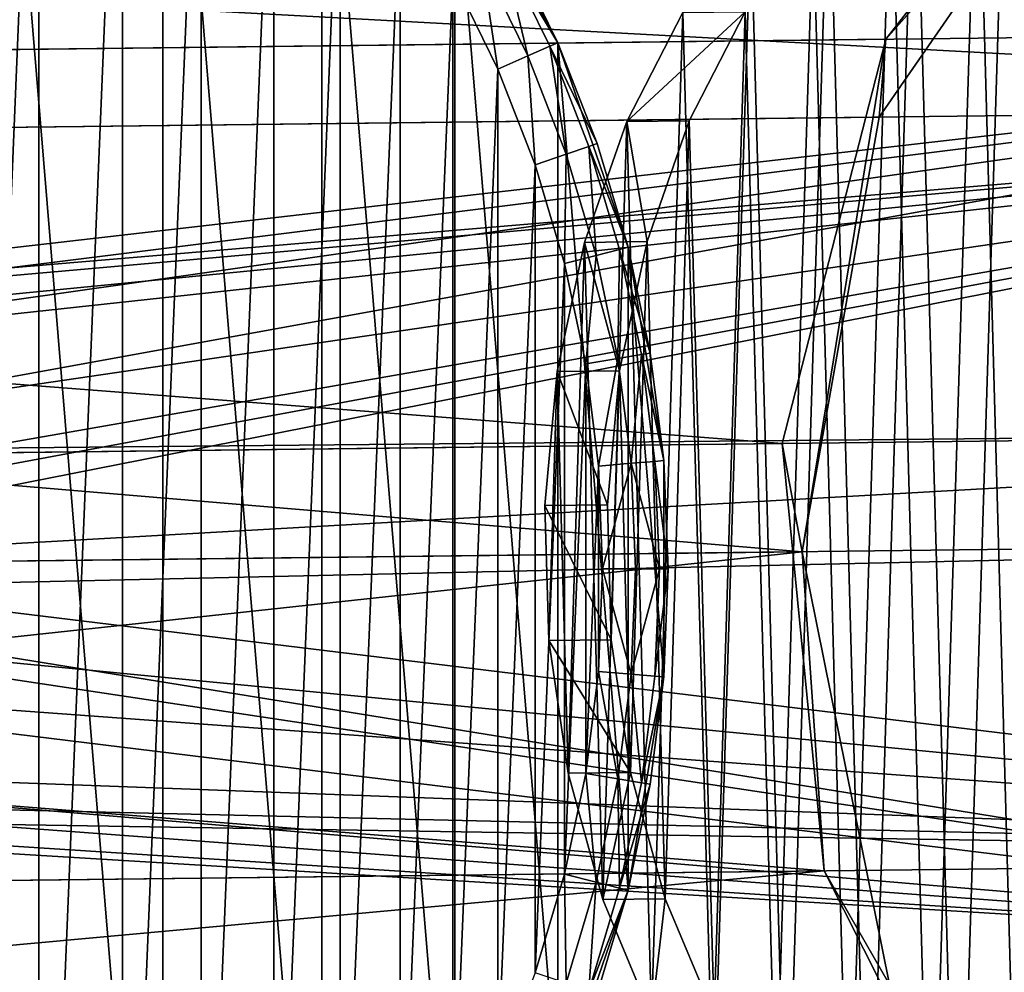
# Model space of a CAD drawing. Header units: millimetres. Extents: x -101 to 79, y -15 to 65.
# Tile 9 of 11: x 17 to 47, y 12 to 41. Entities that reach past the tile are written whole.
import ezdxf

# ---------------------------------------------------------------- set-up
doc = ezdxf.new("R2010")
doc.units = ezdxf.units.MM
doc.header["$LTSCALE"] = 25.4
doc.layers.get('0').update_dxf_attribs({"true_color": 0xff5454})

# ---------------------------------------------------------------- blocks, each defined once
blk = doc.blocks.new('EYE-SUPER-B-6490-6496-6503.STL')
at = {"color": 0}
mesh = blk.add_polyface(dxfattribs=at)
corners = [(-42.302, 14.788, 765.309), (-43.39, 27.91, 765.309), (-43.39, 21.304, 765.309), (-42.302, 34.426, 765.309), (-40.157, 8.539, 765.309), (-40.157, 40.675, 765.309), (-37.013, 2.729, 765.309), (-37.013, 46.485, 765.309), (-32.955, -2.484, 765.309), (-32.955, 51.698, 765.309), (-28.095, -6.959, 765.309), (-28.095, 56.173, 765.309), (-22.564, -10.572, 765.309), (-22.564, 59.786, 765.309), (-16.514, -13.226, 765.309), (-16.514, 62.44, 765.309), (-10.11, -14.847, 765.309), (-10.11, 64.061, 765.309), (-3.526, -15.393, 765.309), (-3.526, 64.607, 765.309), (3.058, -14.847, 765.309), (3.058, 64.061, 765.309), (9.462, -13.226, 765.309), (9.462, 62.44, 765.309), (15.512, -10.572, 765.309), (15.512, 59.786, 765.309), (21.042, -6.959, 765.309), (21.042, 56.173, 765.309), (25.903, -2.484, 765.309), (25.903, 51.698, 765.309), (29.961, 2.729, 765.309), (29.961, 46.485, 765.309), (33.105, 8.539, 765.309), (33.105, 40.675, 765.309), (35.25, 14.788, 765.309), (35.25, 34.426, 765.309), (36.337, 21.304, 765.309), (36.337, 27.91, 765.309)]
mesh.append_faces([[corners[k] for k in face] for face in [(0, 1, 2), (35, 36, 37)]], dxfattribs={"vtx0": -1, "color": 0})
mesh.append_faces([[corners[k] for k in face] for face in [(1, 0, 3), (3, 4, 5), (5, 6, 7), (7, 8, 9), (9, 10, 11), (11, 12, 13), (13, 14, 15), (15, 16, 17), (17, 18, 19), (19, 20, 21), (21, 22, 23), (23, 24, 25), (25, 26, 27), (27, 28, 29), (29, 30, 31), (31, 32, 33), (33, 34, 35)]], dxfattribs={"vtx0": -1, "vtx1": -1, "color": 0})
mesh.append_faces([[corners[k] for k in face] for face in [(3, 0, 4), (5, 4, 6), (7, 6, 8), (9, 8, 10), (11, 10, 12), (13, 12, 14), (15, 14, 16), (17, 16, 18), (19, 18, 20), (21, 20, 22), (23, 22, 24), (25, 24, 26), (27, 26, 28), (29, 28, 30), (31, 30, 32), (33, 32, 34), (35, 34, 36)]], dxfattribs={"vtx0": -1, "vtx2": -1, "color": 0})
mesh = blk.add_polyface(dxfattribs=at)
corners = [(-41.396, 27.745, 735.309), (-41.396, 21.469, 735.309), (-41.526, 24.607, 735.309), (-41.008, 30.862, 735.309), (-41.008, 18.352, 735.309), (-40.363, 33.935, 735.309), (-40.363, 15.279, 735.309), (-39.467, 36.946, 735.309), (-39.467, 12.268, 735.309), (-38.326, 39.871, 735.309), (-38.326, 9.343, 735.309), (-36.946, 42.693, 735.309), (-36.946, 6.521, 735.309), (-35.338, 45.391, 735.309), (-35.338, 3.823, 735.309), (-33.513, 47.947, 735.309), (-33.513, 1.267, 735.309), (-31.484, 50.344, 735.309), (-31.484, -1.13, 735.309), (-29.263, 52.564, 735.309), (-29.263, -3.351, 735.309), (-26.866, 54.594, 735.309), (-26.866, -5.38, 735.309), (-24.31, 56.419, 735.309), (-24.31, -7.205, 735.309), (-21.612, 58.027, 735.309), (-21.612, -8.813, 735.309), (-18.791, 59.406, 735.309), (-18.791, -10.192, 735.309), (-15.865, 60.548, 735.309), (-15.865, -11.334, 735.309), (-12.855, 61.444, 735.309), (-12.855, -12.23, 735.309), (-9.781, 62.089, 735.309), (-9.781, -12.875, 735.309), (-6.664, 62.477, 735.309), (-6.664, -13.263, 735.309), (-3.526, 62.607, 735.309), (-3.526, -13.393, 735.309), (-0.388, 62.477, 735.309), (-0.388, -13.263, 735.309), (2.728, 62.089, 735.309), (2.728, -12.875, 735.309), (5.802, 61.444, 735.309), (5.802, -12.23, 735.309), (8.812, 60.548, 735.309), (8.812, -11.334, 735.309), (11.738, 59.406, 735.309), (11.738, -10.192, 735.309), (14.56, 58.027, 735.309), (14.56, -8.813, 735.309), (17.258, 56.419, 735.309), (17.258, -7.205, 735.309), (19.814, 54.594, 735.309), (19.814, -5.38, 735.309), (22.211, 52.564, 735.309), (22.211, -3.351, 735.309), (24.431, 50.344, 735.309), (24.431, -1.13, 735.309), (26.461, 47.947, 735.309), (26.461, 1.267, 735.309), (28.286, 45.391, 735.309), (28.286, 3.823, 735.309), (29.894, 42.693, 735.309), (29.894, 6.521, 735.309), (31.273, 39.871, 735.309), (31.273, 9.343, 735.309), (32.415, 36.946, 735.309), (32.415, 12.268, 735.309), (33.311, 33.935, 735.309), (33.311, 15.279, 735.309), (33.956, 30.862, 735.309), (33.956, 18.352, 735.309), (34.344, 27.745, 735.309), (34.344, 21.469, 735.309), (34.474, 24.607, 735.309)]
mesh.append_faces([[corners[k] for k in face] for face in [(0, 1, 2), (74, 73, 75)]], dxfattribs={"vtx0": -1, "color": 0})
mesh.append_faces([[corners[k] for k in face] for face in [(1, 3, 4), (4, 5, 6), (6, 7, 8), (8, 9, 10), (10, 11, 12), (12, 13, 14), (14, 15, 16), (16, 17, 18), (18, 19, 20), (20, 21, 22), (22, 23, 24), (24, 25, 26), (26, 27, 28), (28, 29, 30), (30, 31, 32), (32, 33, 34), (34, 35, 36), (36, 37, 38), (38, 39, 40), (40, 41, 42), (42, 43, 44), (44, 45, 46), (46, 47, 48), (48, 49, 50), (50, 51, 52), (52, 53, 54), (54, 55, 56), (56, 57, 58), (58, 59, 60), (60, 61, 62), (62, 63, 64), (64, 65, 66), (66, 67, 68), (68, 69, 70), (70, 71, 72), (72, 73, 74)]], dxfattribs={"vtx0": -1, "vtx1": -1, "color": 0})
mesh.append_faces([[corners[k] for k in face] for face in [(1, 0, 3), (4, 3, 5), (6, 5, 7), (8, 7, 9), (10, 9, 11), (12, 11, 13), (14, 13, 15), (16, 15, 17), (18, 17, 19), (20, 19, 21), (22, 21, 23), (24, 23, 25), (26, 25, 27), (28, 27, 29), (30, 29, 31), (32, 31, 33), (34, 33, 35), (36, 35, 37), (38, 37, 39), (40, 39, 41), (42, 41, 43), (44, 43, 45), (46, 45, 47), (48, 47, 49), (50, 49, 51), (52, 51, 53), (54, 53, 55), (56, 55, 57), (58, 57, 59), (60, 59, 61), (62, 61, 63), (64, 63, 65), (66, 65, 67), (68, 67, 69), (70, 69, 71), (72, 71, 73)]], dxfattribs={"vtx0": -1, "vtx2": -1, "color": 0})
mesh = blk.add_polyface(dxfattribs=at)
corners = [(43.12, 40.78, 2.195), (40.564, 25.127, -0.534), (39.958, 28.435, -1.098), (42.923, 38.405, 1.971), (49.682, 48.185, 8.815), (49.998, 49.59, 9.147), (59.028, 51.846, 18.165), (59.016, 52.846, 18.165), (68.108, 49.803, 27.183), (68.458, 48.407, 27.514), (75.192, 41.158, 34.134), (75.445, 38.789, 34.359), (78.644, 28.891, 37.428), (78.116, 25.569, 36.864), (41.236, 15.382, 0.021), (43.236, 11.907, 1.971), (46.662, 4.613, 5.297), (50.223, 2.289, 8.815), (54.992, -1.406, 13.521), (59.653, -1.15, 18.165), (59.664, -2.15, 18.165), (68.999, 2.511, 27.514), (64.318, -1.296, 22.809), (72.504, 4.918, 31.032), (75.757, 12.291, 34.359), (77.674, 15.812, 36.308)]
mesh.append_faces([[corners[k] for k in face] for face in [(0, 1, 2), (1, 0, 3), (3, 0, 4), (4, 5, 6), (6, 8, 9), (9, 10, 11), (11, 12, 13), (14, 15, 16), (16, 17, 18), (18, 19, 20), (20, 21, 22), (22, 21, 23), (23, 24, 25), (25, 13, 12)]], dxfattribs={"vtx0": -1, "vtx1": -1, "color": 0})
mesh.append_faces([[corners[k] for k in face] for face in [(4, 0, 5), (6, 5, 7), (6, 7, 8), (9, 8, 10), (11, 10, 12), (1, 14, 2), (14, 1, 15), (16, 15, 17), (18, 17, 19), (20, 19, 21), (23, 21, 24), (25, 24, 13)]], dxfattribs={"vtx0": -1, "vtx2": -1, "color": 0})
at = {"color": 7, "true_color": 0xffffff}
mesh = blk.add_polyface(dxfattribs=at)
corners = [(32.827, 22.414, 9.588), (33.082, 30.633, 9.938), (32.713, 26.541, 9.523), (33.421, 18.365, 10.131), (33.923, 34.577, 10.822), (34.478, 14.502, 11.139), (35.214, 38.267, 12.151), (35.97, 10.933, 12.582), (36.92, 41.601, 13.889), (37.856, 7.755, 14.423), (38.994, 44.49, 15.987), (40.084, 5.053, 16.61), (41.379, 46.853, 18.39), (42.594, 2.902, 19.084), (44.011, 48.627, 21.032), (45.317, 1.36, 21.778), (46.817, 49.763, 23.839), (48.179, 0.47, 24.617), (49.721, 50.23, 26.737), (51.103, 0.255, 27.525), (52.645, 50.016, 29.645), (54.007, 0.723, 30.423), (55.507, 49.125, 32.484), (56.813, 1.859, 33.231), (58.23, 47.584, 35.178), (59.445, 3.632, 35.872), (60.74, 45.433, 37.652), (61.83, 5.996, 38.275), (62.968, 42.731, 39.839), (63.904, 8.884, 40.374), (64.854, 39.552, 41.68), (65.61, 12.219, 42.111), (66.346, 35.983, 43.123), (66.901, 15.908, 43.44), (67.403, 32.121, 44.131), (67.742, 19.853, 44.324), (67.997, 28.071, 44.674), (68.111, 23.944, 44.74)]
mesh.append_faces([[corners[k] for k in face] for face in [(0, 1, 2), (36, 35, 37)]], dxfattribs={"vtx0": -1, "color": 7})
mesh.append_faces([[corners[k] for k in face] for face in [(1, 3, 4), (4, 5, 6), (6, 7, 8), (8, 9, 10), (10, 11, 12), (12, 13, 14), (14, 15, 16), (16, 17, 18), (18, 19, 20), (20, 21, 22), (22, 23, 24), (24, 25, 26), (26, 27, 28), (28, 29, 30), (30, 31, 32), (32, 33, 34), (34, 35, 36)]], dxfattribs={"vtx0": -1, "vtx1": -1, "color": 7})
mesh.append_faces([[corners[k] for k in face] for face in [(1, 0, 3), (4, 3, 5), (6, 5, 7), (8, 7, 9), (10, 9, 11), (12, 11, 13), (14, 13, 15), (16, 15, 17), (18, 17, 19), (20, 19, 21), (22, 21, 23), (24, 23, 25), (26, 25, 27), (28, 27, 29), (30, 29, 31), (32, 31, 33), (34, 33, 35)]], dxfattribs={"vtx0": -1, "vtx2": -1, "color": 7})
mesh = blk.add_polyface(dxfattribs=at)
corners = [(34.987, 30.655, 8.025), (34.732, 22.437, 7.675), (34.618, 26.564, 7.609), (35.326, 18.387, 8.218), (35.828, 34.6, 8.909), (36.383, 14.525, 9.226), (37.119, 38.289, 10.238), (37.875, 10.956, 10.669), (38.825, 41.624, 11.975), (39.761, 7.777, 12.51), (40.899, 44.512, 14.074), (41.989, 5.075, 14.697), (43.284, 46.876, 16.477), (44.499, 2.924, 17.171), (45.916, 48.649, 19.118), (47.222, 1.383, 19.864), (48.722, 49.785, 21.926), (50.085, 0.492, 22.704), (51.626, 50.253, 24.823), (53.008, 0.278, 25.612), (54.55, 50.038, 27.732), (55.912, 0.745, 28.51), (57.412, 49.148, 30.571), (58.718, 1.881, 31.317), (60.135, 47.606, 33.265), (61.35, 3.655, 33.959), (62.645, 45.455, 35.739), (63.735, 6.018, 36.361), (64.873, 42.753, 37.926), (65.809, 8.907, 38.46), (66.759, 39.575, 39.767), (67.515, 12.241, 40.198), (68.251, 36.006, 41.21), (68.806, 15.931, 41.527), (69.308, 32.143, 42.218), (69.647, 19.875, 42.411), (69.902, 28.094, 42.761), (70.016, 23.967, 42.826)]
mesh.append_faces([[corners[k] for k in face] for face in [(0, 1, 2), (35, 36, 37)]], dxfattribs={"vtx0": -1, "color": 7})
mesh.append_faces([[corners[k] for k in face] for face in [(1, 0, 3), (3, 4, 5), (5, 6, 7), (7, 8, 9), (9, 10, 11), (11, 12, 13), (13, 14, 15), (15, 16, 17), (17, 18, 19), (19, 20, 21), (21, 22, 23), (23, 24, 25), (25, 26, 27), (27, 28, 29), (29, 30, 31), (31, 32, 33), (33, 34, 35)]], dxfattribs={"vtx0": -1, "vtx1": -1, "color": 7})
mesh.append_faces([[corners[k] for k in face] for face in [(3, 0, 4), (5, 4, 6), (7, 6, 8), (9, 8, 10), (11, 10, 12), (13, 12, 14), (15, 14, 16), (17, 16, 18), (19, 18, 20), (21, 20, 22), (23, 22, 24), (25, 24, 26), (27, 26, 28), (29, 28, 30), (31, 30, 32), (33, 32, 34), (35, 34, 36)]], dxfattribs={"vtx0": -1, "vtx2": -1, "color": 7})
at = {"color": 0}
mesh = blk.add_polyface(dxfattribs=at)
corners = [(-73.007, 48.14, 168.9), (75.192, 41.158, 34.134), (68.108, 49.803, 27.183), (-65.923, 39.494, 175.852)]
mesh.append_faces([[corners[k] for k in face] for face in [(0, 1, 2), (1, 0, 3)]], dxfattribs={"vtx0": -1, "color": 0})
mesh = blk.add_polyface(dxfattribs=at)
corners = [(-97.994, 39.116, 143.913), (49.998, 49.59, 9.147), (43.12, 40.78, 2.195), (-91.117, 47.926, 150.865)]
mesh.append_faces([[corners[k] for k in face] for face in [(0, 1, 2), (1, 0, 3)]], dxfattribs={"vtx0": -1, "color": 0})
mesh = blk.add_polyface(dxfattribs=at)
corners = [(49.682, 48.185, 8.815), (-97.486, 36.75, 142.98), (42.923, 38.405, 1.971), (-90.728, 46.53, 149.824)]
mesh.append_faces([[corners[k] for k in face] for face in [(0, 1, 2), (1, 0, 3)]], dxfattribs={"vtx0": -1, "color": 0})
mesh = blk.add_polyface(dxfattribs=at)
corners = [(75.445, 38.789, 34.359), (-71.951, 46.752, 168.523), (68.458, 48.407, 27.514), (-64.964, 37.134, 175.368)]
mesh.append_faces([[corners[k] for k in face] for face in [(0, 1, 2), (1, 0, 3)]], dxfattribs={"vtx0": -1, "color": 0})
mesh = blk.add_polyface(dxfattribs=at)
corners = [(29.961, 46.485, 765.309), (33.105, 40.675, 765.309), (31.653, 43.645, 737.309)]
mesh.append_faces([[corners[k] for k in face] for face in [(0, 1, 2)]], dxfattribs={"color": 0})
mesh = blk.add_polyface(dxfattribs=at)
corners = [(31.417, 43.517, 736.309), (33.105, 40.675, 737.309), (32.859, 40.567, 736.309), (31.653, 43.645, 737.309)]
mesh.append_faces([[corners[k] for k in face] for face in [(0, 1, 2), (1, 0, 3)]], dxfattribs={"vtx0": -1, "color": 0})
mesh = blk.add_polyface(dxfattribs=at)
corners = [(31.653, 43.645, 737.309), (33.105, 40.675, 765.309), (33.105, 40.675, 737.309)]
mesh.append_faces([[corners[k] for k in face] for face in [(0, 1, 2)]], dxfattribs={"color": 0})
mesh = blk.add_polyface(dxfattribs=at)
corners = [(31.417, 43.517, 736.309), (32.189, 40.273, 735.577), (30.773, 43.169, 735.577), (32.859, 40.567, 736.309)]
mesh.append_faces([[corners[k] for k in face] for face in [(0, 1, 2), (1, 0, 3)]], dxfattribs={"vtx0": -1, "color": 0})
mesh = blk.add_polyface(dxfattribs=at)
corners = [(30.773, 43.169, 735.577), (31.273, 39.871, 735.309), (29.894, 42.693, 735.309), (32.189, 40.273, 735.577)]
mesh.append_faces([[corners[k] for k in face] for face in [(0, 1, 2), (1, 0, 3)]], dxfattribs={"vtx0": -1, "color": 0})
at = {"color": 7, "true_color": 0xffffff}
mesh = blk.add_polyface(dxfattribs=at)
corners = [(35.214, 38.267, 12.151), (38.825, 41.624, 11.975), (37.119, 38.289, 10.238), (36.92, 41.601, 13.889)]
mesh.append_faces([[corners[k] for k in face] for face in [(0, 1, 2), (1, 0, 3)]], dxfattribs={"vtx0": -1, "color": 7})
at = {"color": 0}
mesh = blk.add_polyface(dxfattribs=at)
corners = [(75.192, 41.158, 34.134), (-65.923, 39.494, 175.852), (-3.615, 32.106, 118.795)]
mesh.append_faces([[corners[k] for k in face] for face in [(0, 1, 2)]], dxfattribs={"color": 0})
mesh = blk.add_polyface(dxfattribs=at)
corners = [(75.192, 41.158, 34.134), (-3.615, 32.106, 118.795), (-0.914, 31.637, 116.283)]
mesh.append_faces([[corners[k] for k in face] for face in [(0, 1, 2)]], dxfattribs={"color": 0})
mesh = blk.add_polyface(dxfattribs=at)
corners = [(75.192, 41.158, 34.134), (-0.914, 31.637, 116.283), (1.673, 30.717, 114.025)]
mesh.append_faces([[corners[k] for k in face] for face in [(0, 1, 2)]], dxfattribs={"color": 0})
mesh = blk.add_polyface(dxfattribs=at)
corners = [(75.192, 41.158, 34.134), (1.673, 30.717, 114.025), (3.819, 28.182, 112.54)]
mesh.append_faces([[corners[k] for k in face] for face in [(0, 1, 2)]], dxfattribs={"color": 0})
mesh = blk.add_polyface(dxfattribs=at)
corners = [(78.644, 28.891, 37.428), (75.192, 41.158, 34.134), (3.819, 28.182, 112.54)]
mesh.append_faces([[corners[k] for k in face] for face in [(0, 1, 2)]], dxfattribs={"color": 0})
mesh = blk.add_polyface(dxfattribs=at)
corners = [(-97.994, 39.116, 143.913), (39.958, 28.435, -1.098), (-101.156, 26.771, 140.619), (43.12, 40.78, 2.195)]
mesh.append_faces([[corners[k] for k in face] for face in [(0, 1, 2), (1, 0, 3)]], dxfattribs={"vtx0": -1, "color": 0})
mesh = blk.add_polyface(dxfattribs=at)
corners = [(32.859, 40.567, 736.309), (34.307, 37.595, 737.309), (34.053, 37.508, 736.309), (33.105, 40.675, 737.309)]
mesh.append_faces([[corners[k] for k in face] for face in [(0, 1, 2), (1, 0, 3)]], dxfattribs={"vtx0": -1, "color": 0})
mesh = blk.add_polyface(dxfattribs=at)
corners = [(33.105, 40.675, 765.309), (35.25, 34.426, 765.309), (34.307, 37.595, 737.309)]
mesh.append_faces([[corners[k] for k in face] for face in [(0, 1, 2)]], dxfattribs={"color": 0})
mesh = blk.add_polyface(dxfattribs=at)
corners = [(33.105, 40.675, 765.309), (34.307, 37.595, 737.309), (33.105, 40.675, 737.309)]
mesh.append_faces([[corners[k] for k in face] for face in [(0, 1, 2)]], dxfattribs={"color": 0})
mesh = blk.add_polyface(dxfattribs=at)
corners = [(32.859, 40.567, 736.309), (33.361, 37.27, 735.577), (32.189, 40.273, 735.577), (34.053, 37.508, 736.309)]
mesh.append_faces([[corners[k] for k in face] for face in [(0, 1, 2), (1, 0, 3)]], dxfattribs={"vtx0": -1, "color": 0})
mesh = blk.add_polyface(dxfattribs=at)
corners = [(32.189, 40.273, 735.577), (32.415, 36.946, 735.309), (31.273, 39.871, 735.309), (33.361, 37.27, 735.577)]
mesh.append_faces([[corners[k] for k in face] for face in [(0, 1, 2), (1, 0, 3)]], dxfattribs={"vtx0": -1, "color": 0})
mesh = blk.add_polyface(dxfattribs=at)
corners = [(75.445, 38.789, 34.359), (-3.615, 32.106, 117.32), (-64.964, 37.134, 175.368)]
mesh.append_faces([[corners[k] for k in face] for face in [(0, 1, 2)]], dxfattribs={"color": 0})
mesh = blk.add_polyface(dxfattribs=at)
corners = [(75.445, 38.789, 34.359), (-1.943, 31.938, 115.721), (-3.615, 32.106, 117.32)]
mesh.append_faces([[corners[k] for k in face] for face in [(0, 1, 2)]], dxfattribs={"color": 0})
mesh = blk.add_polyface(dxfattribs=at)
corners = [(75.445, 38.789, 34.359), (-0.247, 31.352, 114.26), (-1.943, 31.938, 115.721)]
mesh.append_faces([[corners[k] for k in face] for face in [(0, 1, 2)]], dxfattribs={"color": 0})
mesh = blk.add_polyface(dxfattribs=at)
corners = [(75.445, 38.789, 34.359), (0.946, 30.709, 113.301), (-0.247, 31.352, 114.26)]
mesh.append_faces([[corners[k] for k in face] for face in [(0, 1, 2)]], dxfattribs={"color": 0})
mesh = blk.add_polyface(dxfattribs=at)
corners = [(75.445, 38.789, 34.359), (3.105, 28.174, 111.828), (0.946, 30.709, 113.301)]
mesh.append_faces([[corners[k] for k in face] for face in [(0, 1, 2)]], dxfattribs={"color": 0})
mesh = blk.add_polyface(dxfattribs=at)
corners = [(75.445, 38.789, 34.359), (3.789, 26.262, 111.424), (3.105, 28.174, 111.828)]
mesh.append_faces([[corners[k] for k in face] for face in [(0, 1, 2)]], dxfattribs={"color": 0})
mesh = blk.add_polyface(dxfattribs=at)
corners = [(75.445, 38.789, 34.359), (3.923, 25.482, 111.349), (3.789, 26.262, 111.424)]
mesh.append_faces([[corners[k] for k in face] for face in [(0, 1, 2)]], dxfattribs={"color": 0})
mesh = blk.add_polyface(dxfattribs=at)
corners = [(75.445, 38.789, 34.359), (3.973, 24.695, 111.324), (3.923, 25.482, 111.349)]
mesh.append_faces([[corners[k] for k in face] for face in [(0, 1, 2)]], dxfattribs={"color": 0})
mesh = blk.add_polyface(dxfattribs=at)
corners = [(78.116, 25.569, 36.864), (3.973, 24.695, 111.324), (75.445, 38.789, 34.359)]
mesh.append_faces([[corners[k] for k in face] for face in [(0, 1, 2)]], dxfattribs={"color": 0})
mesh = blk.add_polyface(dxfattribs=at)
corners = [(40.564, 25.127, -0.534), (-97.486, 36.75, 142.98), (-99.845, 23.472, 140.475), (42.923, 38.405, 1.971)]
mesh.append_faces([[corners[k] for k in face] for face in [(0, 1, 2), (1, 0, 3)]], dxfattribs={"vtx0": -1, "color": 0})
at = {"color": 7, "true_color": 0xffffff}
mesh = blk.add_polyface(dxfattribs=at)
corners = [(35.214, 38.267, 12.151), (35.828, 34.6, 8.909), (33.923, 34.577, 10.822), (37.119, 38.289, 10.238)]
mesh.append_faces([[corners[k] for k in face] for face in [(0, 1, 2), (1, 0, 3)]], dxfattribs={"vtx0": -1, "color": 7})
at = {"color": 0}
mesh = blk.add_polyface(dxfattribs=at)
corners = [(34.053, 37.508, 736.309), (35.25, 34.426, 737.309), (34.99, 34.361, 736.309), (34.307, 37.595, 737.309)]
mesh.append_faces([[corners[k] for k in face] for face in [(0, 1, 2), (1, 0, 3)]], dxfattribs={"vtx0": -1, "color": 0})
mesh = blk.add_polyface(dxfattribs=at)
corners = [(34.307, 37.595, 737.309), (35.25, 34.426, 765.309), (35.25, 34.426, 737.309)]
mesh.append_faces([[corners[k] for k in face] for face in [(0, 1, 2)]], dxfattribs={"color": 0})
mesh = blk.add_polyface(dxfattribs=at)
corners = [(34.053, 37.508, 736.309), (34.28, 34.181, 735.577), (33.361, 37.27, 735.577), (34.99, 34.361, 736.309)]
mesh.append_faces([[corners[k] for k in face] for face in [(0, 1, 2), (1, 0, 3)]], dxfattribs={"vtx0": -1, "color": 0})
mesh = blk.add_polyface(dxfattribs=at)
corners = [(33.361, 37.27, 735.577), (33.311, 33.935, 735.309), (32.415, 36.946, 735.309), (34.28, 34.181, 735.577)]
mesh.append_faces([[corners[k] for k in face] for face in [(0, 1, 2), (1, 0, 3)]], dxfattribs={"vtx0": -1, "color": 0})
at = {"color": 7, "true_color": 0xffffff}
mesh = blk.add_polyface(dxfattribs=at)
corners = [(33.923, 34.577, 10.822), (34.987, 30.655, 8.025), (33.082, 30.633, 9.938), (35.828, 34.6, 8.909)]
mesh.append_faces([[corners[k] for k in face] for face in [(0, 1, 2), (1, 0, 3)]], dxfattribs={"vtx0": -1, "color": 7})
at = {"color": 0}
mesh = blk.add_polyface(dxfattribs=at)
corners = [(34.99, 34.361, 736.309), (34.942, 31.026, 735.577), (34.28, 34.181, 735.577), (35.664, 31.147, 736.309)]
mesh.append_faces([[corners[k] for k in face] for face in [(0, 1, 2), (1, 0, 3)]], dxfattribs={"vtx0": -1, "color": 0})
mesh = blk.add_polyface(dxfattribs=at)
corners = [(34.99, 34.361, 736.309), (35.928, 31.191, 737.309), (35.664, 31.147, 736.309), (35.25, 34.426, 737.309)]
mesh.append_faces([[corners[k] for k in face] for face in [(0, 1, 2), (1, 0, 3)]], dxfattribs={"vtx0": -1, "color": 0})
mesh = blk.add_polyface(dxfattribs=at)
corners = [(35.25, 34.426, 765.309), (36.337, 27.91, 765.309), (35.928, 31.191, 737.309)]
mesh.append_faces([[corners[k] for k in face] for face in [(0, 1, 2)]], dxfattribs={"color": 0})
mesh = blk.add_polyface(dxfattribs=at)
corners = [(35.25, 34.426, 765.309), (35.928, 31.191, 737.309), (35.25, 34.426, 737.309)]
mesh.append_faces([[corners[k] for k in face] for face in [(0, 1, 2)]], dxfattribs={"color": 0})
mesh = blk.add_polyface(dxfattribs=at)
corners = [(34.28, 34.181, 735.577), (33.956, 30.862, 735.309), (33.311, 33.935, 735.309), (34.942, 31.026, 735.577)]
mesh.append_faces([[corners[k] for k in face] for face in [(0, 1, 2), (1, 0, 3)]], dxfattribs={"vtx0": -1, "color": 0})
mesh = blk.add_polyface(dxfattribs=at)
corners = [(34.942, 31.026, 735.577), (34.344, 27.745, 735.309), (33.956, 30.862, 735.309), (35.341, 27.828, 735.577)]
mesh.append_faces([[corners[k] for k in face] for face in [(0, 1, 2), (1, 0, 3)]], dxfattribs={"vtx0": -1, "color": 0})
mesh = blk.add_polyface(dxfattribs=at)
corners = [(35.664, 31.147, 736.309), (35.341, 27.828, 735.577), (34.942, 31.026, 735.577), (36.07, 27.888, 736.309)]
mesh.append_faces([[corners[k] for k in face] for face in [(0, 1, 2), (1, 0, 3)]], dxfattribs={"vtx0": -1, "color": 0})
mesh = blk.add_polyface(dxfattribs=at)
corners = [(35.664, 31.147, 736.309), (36.337, 27.91, 737.309), (36.07, 27.888, 736.309), (35.928, 31.191, 737.309)]
mesh.append_faces([[corners[k] for k in face] for face in [(0, 1, 2), (1, 0, 3)]], dxfattribs={"vtx0": -1, "color": 0})
mesh = blk.add_polyface(dxfattribs=at)
corners = [(35.928, 31.191, 737.309), (36.337, 27.91, 765.309), (36.337, 27.91, 737.309)]
mesh.append_faces([[corners[k] for k in face] for face in [(0, 1, 2)]], dxfattribs={"color": 0})
at = {"color": 7, "true_color": 0xffffff}
mesh = blk.add_polyface(dxfattribs=at)
corners = [(33.082, 30.633, 9.938), (34.618, 26.564, 7.609), (32.713, 26.541, 9.523), (34.987, 30.655, 8.025)]
mesh.append_faces([[corners[k] for k in face] for face in [(0, 1, 2), (1, 0, 3)]], dxfattribs={"vtx0": -1, "color": 7})
at = {"color": 0}
mesh = blk.add_polyface(dxfattribs=at)
corners = [(78.644, 28.891, 37.428), (3.819, 28.182, 112.54), (3.905, 28.01, 112.486)]
mesh.append_faces([[corners[k] for k in face] for face in [(0, 1, 2)]], dxfattribs={"color": 0})
mesh = blk.add_polyface(dxfattribs=at)
corners = [(78.644, 28.891, 37.428), (3.905, 28.01, 112.486), (4.675, 24.704, 112.037)]
mesh.append_faces([[corners[k] for k in face] for face in [(0, 1, 2)]], dxfattribs={"color": 0})
mesh = blk.add_polyface(dxfattribs=at)
corners = [(78.644, 28.891, 37.428), (4.675, 24.704, 112.037), (77.674, 15.812, 36.308)]
mesh.append_faces([[corners[k] for k in face] for face in [(0, 1, 2)]], dxfattribs={"color": 0})
mesh = blk.add_polyface(dxfattribs=at)
corners = [(-101.156, 26.771, 140.619), (41.236, 15.382, 0.021), (-99.878, 13.719, 141.739), (39.958, 28.435, -1.098)]
mesh.append_faces([[corners[k] for k in face] for face in [(0, 1, 2), (1, 0, 3)]], dxfattribs={"vtx0": -1, "color": 0})
mesh = blk.add_polyface(dxfattribs=at)
corners = [(35.341, 27.828, 735.577), (34.474, 24.607, 735.309), (34.344, 27.745, 735.309), (35.474, 24.607, 735.577)]
mesh.append_faces([[corners[k] for k in face] for face in [(0, 1, 2), (1, 0, 3)]], dxfattribs={"vtx0": -1, "color": 0})
mesh = blk.add_polyface(dxfattribs=at)
corners = [(35.341, 27.828, 735.577), (36.206, 24.607, 736.309), (35.474, 24.607, 735.577), (36.07, 27.888, 736.309)]
mesh.append_faces([[corners[k] for k in face] for face in [(0, 1, 2), (1, 0, 3)]], dxfattribs={"vtx0": -1, "color": 0})
mesh = blk.add_polyface(dxfattribs=at)
corners = [(36.07, 27.888, 736.309), (36.474, 24.607, 737.309), (36.206, 24.607, 736.309), (36.337, 27.91, 737.309)]
mesh.append_faces([[corners[k] for k in face] for face in [(0, 1, 2), (1, 0, 3)]], dxfattribs={"vtx0": -1, "color": 0})
mesh = blk.add_polyface(dxfattribs=at)
corners = [(36.337, 27.91, 765.309), (36.337, 21.304, 765.309), (36.474, 24.607, 737.309)]
mesh.append_faces([[corners[k] for k in face] for face in [(0, 1, 2)]], dxfattribs={"color": 0})
mesh = blk.add_polyface(dxfattribs=at)
corners = [(36.337, 27.91, 765.309), (36.474, 24.607, 737.309), (36.337, 27.91, 737.309)]
mesh.append_faces([[corners[k] for k in face] for face in [(0, 1, 2)]], dxfattribs={"color": 0})
at = {"color": 7, "true_color": 0xffffff}
mesh = blk.add_polyface(dxfattribs=at)
corners = [(32.713, 26.541, 9.523), (34.732, 22.437, 7.675), (32.827, 22.414, 9.588), (34.618, 26.564, 7.609)]
mesh.append_faces([[corners[k] for k in face] for face in [(0, 1, 2), (1, 0, 3)]], dxfattribs={"vtx0": -1, "color": 7})
at = {"color": 0}
mesh = blk.add_polyface(dxfattribs=at)
corners = [(78.116, 25.569, 36.864), (75.757, 12.291, 34.359), (3.941, 23.908, 111.349)]
mesh.append_faces([[corners[k] for k in face] for face in [(0, 1, 2)]], dxfattribs={"color": 0})
mesh = blk.add_polyface(dxfattribs=at)
corners = [(78.116, 25.569, 36.864), (3.941, 23.908, 111.349), (3.973, 24.695, 111.324)]
mesh.append_faces([[corners[k] for k in face] for face in [(0, 1, 2)]], dxfattribs={"color": 0})
mesh = blk.add_polyface(dxfattribs=at)
corners = [(-97.174, 10.252, 142.98), (40.564, 25.127, -0.534), (-99.845, 23.472, 140.475), (43.236, 11.907, 1.971)]
mesh.append_faces([[corners[k] for k in face] for face in [(0, 1, 2), (1, 0, 3)]], dxfattribs={"vtx0": -1, "color": 0})
mesh = blk.add_polyface(dxfattribs=at)
corners = [(4.675, 24.704, 112.037), (4.486, 22.895, 112.163), (77.674, 15.812, 36.308)]
mesh.append_faces([[corners[k] for k in face] for face in [(0, 1, 2)]], dxfattribs={"color": 0})
mesh = blk.add_polyface(dxfattribs=at)
corners = [(34.474, 24.607, 735.309), (35.341, 21.386, 735.577), (34.344, 21.469, 735.309), (35.474, 24.607, 735.577)]
mesh.append_faces([[corners[k] for k in face] for face in [(0, 1, 2), (1, 0, 3)]], dxfattribs={"vtx0": -1, "color": 0})
mesh = blk.add_polyface(dxfattribs=at)
corners = [(35.341, 21.386, 735.577), (36.206, 24.607, 736.309), (36.07, 21.326, 736.309), (35.474, 24.607, 735.577)]
mesh.append_faces([[corners[k] for k in face] for face in [(0, 1, 2), (1, 0, 3)]], dxfattribs={"vtx0": -1, "color": 0})
mesh = blk.add_polyface(dxfattribs=at)
corners = [(36.07, 21.326, 736.309), (36.474, 24.607, 737.309), (36.337, 21.304, 737.309), (36.206, 24.607, 736.309)]
mesh.append_faces([[corners[k] for k in face] for face in [(0, 1, 2), (1, 0, 3)]], dxfattribs={"vtx0": -1, "color": 0})
mesh = blk.add_polyface(dxfattribs=at)
corners = [(36.474, 24.607, 737.309), (36.337, 21.304, 765.309), (36.337, 21.304, 737.309)]
mesh.append_faces([[corners[k] for k in face] for face in [(0, 1, 2)]], dxfattribs={"color": 0})
mesh = blk.add_polyface(dxfattribs=at)
corners = [(3.941, 23.908, 111.349), (75.757, 12.291, 34.359), (3.826, 23.125, 111.424)]
mesh.append_faces([[corners[k] for k in face] for face in [(0, 1, 2)]], dxfattribs={"color": 0})
mesh = blk.add_polyface(dxfattribs=at)
corners = [(3.826, 23.125, 111.424), (75.757, 12.291, 34.359), (3.187, 21.197, 111.828)]
mesh.append_faces([[corners[k] for k in face] for face in [(0, 1, 2)]], dxfattribs={"color": 0})
mesh = blk.add_polyface(dxfattribs=at)
corners = [(4.486, 22.895, 112.163), (3.901, 21.206, 112.54), (77.674, 15.812, 36.308)]
mesh.append_faces([[corners[k] for k in face] for face in [(0, 1, 2)]], dxfattribs={"color": 0})
at = {"color": 7, "true_color": 0xffffff}
mesh = blk.add_polyface(dxfattribs=at)
corners = [(32.827, 22.414, 9.588), (35.326, 18.387, 8.218), (33.421, 18.365, 10.131), (34.732, 22.437, 7.675)]
mesh.append_faces([[corners[k] for k in face] for face in [(0, 1, 2), (1, 0, 3)]], dxfattribs={"vtx0": -1, "color": 7})
at = {"color": 0}
mesh = blk.add_polyface(dxfattribs=at)
corners = [(34.344, 21.469, 735.309), (34.942, 18.188, 735.577), (33.956, 18.352, 735.309), (35.341, 21.386, 735.577)]
mesh.append_faces([[corners[k] for k in face] for face in [(0, 1, 2), (1, 0, 3)]], dxfattribs={"vtx0": -1, "color": 0})
mesh = blk.add_polyface(dxfattribs=at)
corners = [(35.341, 21.386, 735.577), (35.664, 18.067, 736.309), (34.942, 18.188, 735.577), (36.07, 21.326, 736.309)]
mesh.append_faces([[corners[k] for k in face] for face in [(0, 1, 2), (1, 0, 3)]], dxfattribs={"vtx0": -1, "color": 0})
mesh = blk.add_polyface(dxfattribs=at)
corners = [(3.187, 21.197, 111.828), (75.757, 12.291, 34.359), (1.089, 18.612, 113.301)]
mesh.append_faces([[corners[k] for k in face] for face in [(0, 1, 2)]], dxfattribs={"color": 0})
mesh = blk.add_polyface(dxfattribs=at)
corners = [(3.901, 21.206, 112.54), (1.816, 18.621, 114.025), (77.674, 15.812, 36.308)]
mesh.append_faces([[corners[k] for k in face] for face in [(0, 1, 2)]], dxfattribs={"color": 0})
mesh = blk.add_polyface(dxfattribs=at)
corners = [(36.337, 21.304, 765.309), (35.25, 14.788, 765.309), (35.928, 18.023, 737.309)]
mesh.append_faces([[corners[k] for k in face] for face in [(0, 1, 2)]], dxfattribs={"color": 0})
mesh = blk.add_polyface(dxfattribs=at)
corners = [(35.664, 18.067, 736.309), (36.337, 21.304, 737.309), (35.928, 18.023, 737.309), (36.07, 21.326, 736.309)]
mesh.append_faces([[corners[k] for k in face] for face in [(0, 1, 2), (1, 0, 3)]], dxfattribs={"vtx0": -1, "color": 0})
mesh = blk.add_polyface(dxfattribs=at)
corners = [(36.337, 21.304, 765.309), (35.928, 18.023, 737.309), (36.337, 21.304, 737.309)]
mesh.append_faces([[corners[k] for k in face] for face in [(0, 1, 2)]], dxfattribs={"color": 0})
mesh = blk.add_polyface(dxfattribs=at)
corners = [(1.816, 18.621, 114.025), (-0.749, 17.64, 116.283), (77.674, 15.812, 36.308)]
mesh.append_faces([[corners[k] for k in face] for face in [(0, 1, 2)]], dxfattribs={"color": 0})
mesh = blk.add_polyface(dxfattribs=at)
corners = [(1.089, 18.612, 113.301), (75.757, 12.291, 34.359), (-0.089, 17.941, 114.26)]
mesh.append_faces([[corners[k] for k in face] for face in [(0, 1, 2)]], dxfattribs={"color": 0})
mesh = blk.add_polyface(dxfattribs=at)
corners = [(33.956, 18.352, 735.309), (34.28, 15.033, 735.577), (33.311, 15.279, 735.309), (34.942, 18.188, 735.577)]
mesh.append_faces([[corners[k] for k in face] for face in [(0, 1, 2), (1, 0, 3)]], dxfattribs={"vtx0": -1, "color": 0})
at = {"color": 7, "true_color": 0xffffff}
mesh = blk.add_polyface(dxfattribs=at)
corners = [(35.326, 18.387, 8.218), (34.478, 14.502, 11.139), (33.421, 18.365, 10.131), (36.383, 14.525, 9.226)]
mesh.append_faces([[corners[k] for k in face] for face in [(0, 1, 2), (1, 0, 3)]], dxfattribs={"vtx0": -1, "color": 7})
at = {"color": 0}
mesh = blk.add_polyface(dxfattribs=at)
corners = [(34.942, 18.188, 735.577), (34.99, 14.853, 736.309), (34.28, 15.033, 735.577), (35.664, 18.067, 736.309)]
mesh.append_faces([[corners[k] for k in face] for face in [(0, 1, 2), (1, 0, 3)]], dxfattribs={"vtx0": -1, "color": 0})
mesh = blk.add_polyface(dxfattribs=at)
corners = [(34.99, 14.853, 736.309), (35.928, 18.023, 737.309), (35.25, 14.788, 737.309), (35.664, 18.067, 736.309)]
mesh.append_faces([[corners[k] for k in face] for face in [(0, 1, 2), (1, 0, 3)]], dxfattribs={"vtx0": -1, "color": 0})
mesh = blk.add_polyface(dxfattribs=at)
corners = [(-0.089, 17.941, 114.26), (75.757, 12.291, 34.359), (-1.772, 17.315, 115.722)]
mesh.append_faces([[corners[k] for k in face] for face in [(0, 1, 2)]], dxfattribs={"color": 0})
mesh = blk.add_polyface(dxfattribs=at)
corners = [(35.928, 18.023, 737.309), (35.25, 14.788, 765.309), (35.25, 14.788, 737.309)]
mesh.append_faces([[corners[k] for k in face] for face in [(0, 1, 2)]], dxfattribs={"color": 0})
mesh = blk.add_polyface(dxfattribs=at)
corners = [(-0.749, 17.64, 116.283), (-3.438, 17.107, 118.795), (77.674, 15.812, 36.308)]
mesh.append_faces([[corners[k] for k in face] for face in [(0, 1, 2)]], dxfattribs={"color": 0})
mesh = blk.add_polyface(dxfattribs=at)
corners = [(-1.772, 17.315, 115.722), (75.757, 12.291, 34.359), (-3.438, 17.107, 117.32)]
mesh.append_faces([[corners[k] for k in face] for face in [(0, 1, 2)]], dxfattribs={"color": 0})
mesh = blk.add_polyface(dxfattribs=at)
corners = [(-3.438, 17.107, 117.32), (75.757, 12.291, 34.359), (-64.652, 10.635, 175.368)]
mesh.append_faces([[corners[k] for k in face] for face in [(0, 1, 2)]], dxfattribs={"color": 0})
mesh = blk.add_polyface(dxfattribs=at)
corners = [(-3.438, 17.107, 118.795), (-63.441, 14.148, 178.026), (77.674, 15.812, 36.308)]
mesh.append_faces([[corners[k] for k in face] for face in [(0, 1, 2)]], dxfattribs={"color": 0})
mesh = blk.add_polyface(dxfattribs=at)
corners = [(72.504, 4.918, 31.032), (-63.441, 14.148, 178.026), (-68.611, 3.254, 172.75), (77.674, 15.812, 36.308)]
mesh.append_faces([[corners[k] for k in face] for face in [(0, 1, 2), (1, 0, 3)]], dxfattribs={"vtx0": -1, "color": 0})
mesh = blk.add_polyface(dxfattribs=at)
corners = [(41.236, 15.382, 0.021), (-94.453, 2.95, 147.015), (-99.878, 13.719, 141.739), (46.662, 4.613, 5.297)]
mesh.append_faces([[corners[k] for k in face] for face in [(0, 1, 2), (1, 0, 3)]], dxfattribs={"vtx0": -1, "color": 0})
mesh = blk.add_polyface(dxfattribs=at)
corners = [(33.311, 15.279, 735.309), (33.361, 11.944, 735.577), (32.415, 12.268, 735.309), (34.28, 15.033, 735.577)]
mesh.append_faces([[corners[k] for k in face] for face in [(0, 1, 2), (1, 0, 3)]], dxfattribs={"vtx0": -1, "color": 0})
mesh = blk.add_polyface(dxfattribs=at)
corners = [(35.25, 14.788, 765.309), (33.105, 8.539, 765.309), (34.307, 11.619, 737.309)]
mesh.append_faces([[corners[k] for k in face] for face in [(0, 1, 2)]], dxfattribs={"color": 0})
mesh = blk.add_polyface(dxfattribs=at)
corners = [(34.28, 15.033, 735.577), (34.053, 11.706, 736.309), (33.361, 11.944, 735.577), (34.99, 14.853, 736.309)]
mesh.append_faces([[corners[k] for k in face] for face in [(0, 1, 2), (1, 0, 3)]], dxfattribs={"vtx0": -1, "color": 0})
mesh = blk.add_polyface(dxfattribs=at)
corners = [(34.053, 11.706, 736.309), (35.25, 14.788, 737.309), (34.307, 11.619, 737.309), (34.99, 14.853, 736.309)]
mesh.append_faces([[corners[k] for k in face] for face in [(0, 1, 2), (1, 0, 3)]], dxfattribs={"vtx0": -1, "color": 0})
mesh = blk.add_polyface(dxfattribs=at)
corners = [(35.25, 14.788, 765.309), (34.307, 11.619, 737.309), (35.25, 14.788, 737.309)]
mesh.append_faces([[corners[k] for k in face] for face in [(0, 1, 2)]], dxfattribs={"color": 0})
at = {"color": 7, "true_color": 0xffffff}
mesh = blk.add_polyface(dxfattribs=at)
corners = [(36.383, 14.525, 9.226), (35.97, 10.933, 12.582), (34.478, 14.502, 11.139), (37.875, 10.956, 10.669)]
mesh.append_faces([[corners[k] for k in face] for face in [(0, 1, 2), (1, 0, 3)]], dxfattribs={"vtx0": -1, "color": 7})
at = {"color": 0}
mesh = blk.add_polyface(dxfattribs=at)
corners = [(-71.41, 0.855, 168.523), (75.757, 12.291, 34.359), (68.999, 2.511, 27.514), (-64.652, 10.635, 175.368)]
mesh.append_faces([[corners[k] for k in face] for face in [(0, 1, 2), (1, 0, 3)]], dxfattribs={"vtx0": -1, "color": 0})

msp = doc.modelspace()

# ---------------------------------------------------------------- block references
at = {"color": 250, "true_color": 0x262626}
msp.add_blockref('EYE-SUPER-B-6490-6496-6503.STL', (0, 0), dxfattribs=at)

doc.saveas('drawing.dxf')
